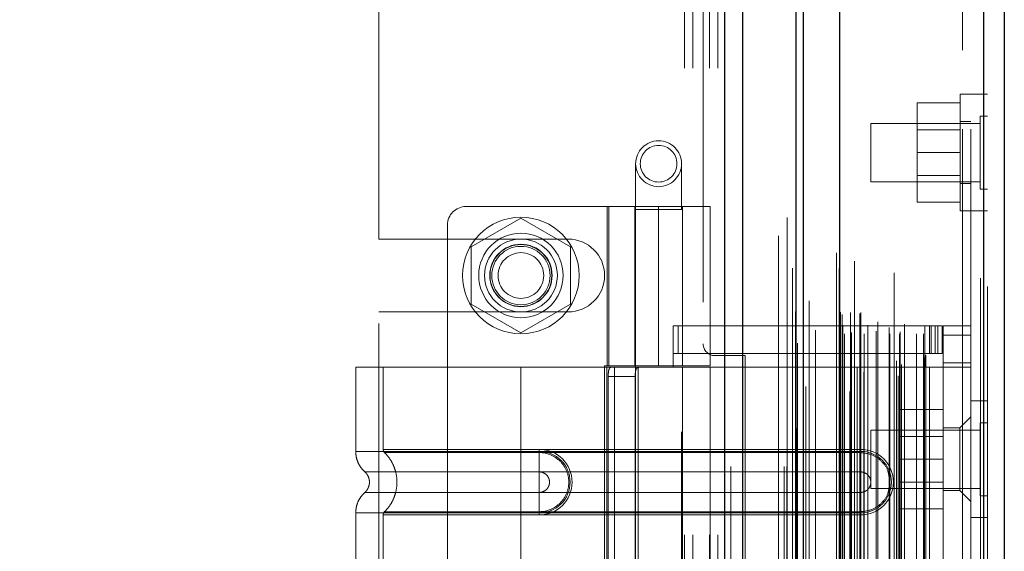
# Model space of a CAD drawing. Header units: inches. Extents: x 0.2 to 10.8, y 0.2 to 8.2.
# Tile 52 of 171: x 1.888 to 2.099, y 3.923 to 4.037. Entities that reach past the tile are written whole.
import ezdxf

# ---------------------------------------------------------------- set-up
doc = ezdxf.new("R2010")
doc.units = ezdxf.units.IN
doc.header["$MEASUREMENT"] = 0
doc.linetypes.add('HIDDEN', pattern=[0.075, 0.05, -0.025])
doc.layers.add('DIMENSIONS', color=140, linetype='Continuous')
doc.layers.add('SLD-0', color=179, linetype='Continuous')
doc.styles.add('SLDTEXTSTYLE0', font='TXT', dxfattribs={"width": 0.7})
doc.dimstyles.new('SLDDIMSTYLE0', dxfattribs={"dimtxt": 0.084961, "dimasz": 0.13, "dimexe": 0, "dimexo": 0.0625, "dimgap": 0.02124, "dimtad": 0, "dimtih": 1, "dimtoh": 1, "dimlfac": 20, "dimrnd": 1e-09, "dimzin": 12, "dimdsep": 46, "dimtxsty": 'SLDTEXTSTYLE0', "dimsah": 1, "dimcen": 0.09, "dimadec": 0, "dimazin": 3, "dimtfac": 1, "dimtofl": 0, "dimtmove": 0, "dimatfit": 3, "dimfxl": 0, "dimfrac": 2, "dimtolj": 1, "dimtzin": 12, "dimarcsym": 0})

# ---------------------------------------------------------------- blocks, each defined once
blk = doc.blocks.new('_D_10')
at = {"layer": 'DIMENSIONS'}
for p, q in [((0.33462, 4.00859), (0.30609, 4.00859)), ((0.30609, 4.00859), (0.30609, 3.87356)), ((0.65777, 4.00859), (0.6863, 4.00859)), ((0.6863, 4.00859), (0.6863, 3.87356)), ((0.81096, 4.00859), (1.16343, 4.00859)), ((1.16343, 4.00859), (1.16343, 3.82667)), ((0.30609, 3.87356), (0.33462, 3.87356)), ((0.6863, 3.87356), (0.65777, 3.87356)), ((1.91533, 3.82667), (1.03843, 3.82667)), ((1.16343, 3.49107), (1.16343, 3.82667)), ((1.9481, 3.49107), (1.03843, 3.49107))]:
    blk.add_line(p, q, dxfattribs=at)
for points in [[(1.16343, 3.82667), (1.14343, 3.69667), (1.18343, 3.69667)], [(1.16343, 3.49107), (1.18343, 3.62107), (1.14343, 3.62107)]]:
    blk.add_solid(points, dxfattribs=at)
at = {"layer": 'DIMENSIONS', "char_height": 0.083333, "attachment_point": 1, "style": 'SLDTEXTSTYLE0'}
for s, insert in [('6.71', (0.36996, 4.13504)), ('170.5', (0.33462, 3.98099))]:
    blk.add_mtext(s, dxfattribs=dict(at, insert=insert))
blk = doc.blocks.new('_D_11')
at = {"layer": 'DIMENSIONS'}
for p, q in [((1.91533, 4.61747), (0.7377, 4.61747)), ((0.8627, 4.61747), (0.8627, 4.41167)), ((0.70113, 4.25762), (0.6726, 4.25762)), ((0.6726, 4.25762), (0.6726, 4.12259)), ((1.02428, 4.25762), (1.05281, 4.25762)), ((1.05281, 4.25762), (1.05281, 4.12259)), ((0.6726, 4.12259), (0.70113, 4.12259)), ((1.05281, 4.12259), (1.02428, 4.12259)), ((0.8627, 3.82667), (0.8627, 4.10357)), ((1.91533, 3.82667), (0.7377, 3.82667))]:
    blk.add_line(p, q, dxfattribs=at)
for points in [[(0.8627, 4.61747), (0.8427, 4.48747), (0.8827, 4.48747)], [(0.8627, 3.82667), (0.8827, 3.95667), (0.8427, 3.95667)]]:
    blk.add_solid(points, dxfattribs=at)
at = {"layer": 'DIMENSIONS', "char_height": 0.083333, "attachment_point": 1, "style": 'SLDTEXTSTYLE0'}
for s, insert in [('15.82', (0.70113, 4.38406)), ('401.7', (0.70113, 4.23001))]:
    blk.add_mtext(s, dxfattribs=dict(at, insert=insert))

msp = doc.modelspace()

# ---------------------------------------------------------------- linework, layer by layer
at = {"layer": 'SLD-0', "linetype": 'Continuous', "lineweight": 25}
for p, q in [((2.0395805, 3.0413208), (2.0395805, 5.4088184)), ((2.0433989, 3.0413208), (2.0433989, 5.4081103)), ((2.0548445, 3.0413208), (2.0548445, 5.4027261)), ((2.0564261, 3.0413208), (2.0564261, 5.4025708)), ((2.064108, 5.3871566), (2.064108, 3.0569917)), ((2.0950205, 5.3817059), (2.0950205, 3.0624424)), ((2.0994828, 5.3799388), (2.0994828, 3.0642095))]:
    msp.add_line(p, q, dxfattribs=at)
at = {"layer": 'SLD-0', "linetype": 'HIDDEN', "lineweight": 18}
for p, q in [((2.0395805, 5.4088184), (2.0395805, 3.0413208)), ((2.0395805, 5.4088184), (2.0395805, 3.0413208)), ((2.0395805, 3.0413208), (2.0395805, 5.4088184)), ((2.0408533, 3.0413208), (2.0408533, 5.4081103)), ((2.0408533, 3.0413208), (2.0408533, 5.4081103)), ((2.0433989, 3.0413208), (2.0433989, 5.4081103)), ((2.0522989, 3.0413208), (2.0522989, 5.4027261)), ((2.0522989, 3.0413208), (2.0522989, 5.4027261)), ((2.0528261, 3.0413208), (2.0528261, 5.4025708)), ((2.0548445, 3.0413208), (2.0548445, 5.4027261)), ((2.054997, 3.0495095), (2.054997, 5.3946388)), ((2.0666433, 3.0549913), (2.0666433, 5.389157)), ((2.0666433, 3.0549913), (2.0666433, 5.389157)), ((2.0634828, 5.3871566), (2.0634828, 3.0569917)), ((2.0663881, 3.0573938), (2.0663881, 5.3867545)), ((2.0666939, 3.0574477), (2.0666939, 5.3867006)), ((2.0679259, 3.0580325), (2.0679259, 5.3861158)), ((2.0569502, 3.0584837), (2.0569502, 5.3856666)), ((2.0673305, 5.3853683), (2.0673305, 3.0587849)), ((2.0540326, 5.3838352), (2.0540326, 3.0603078)), ((2.0640466, 5.3837401), (2.0640466, 3.0604082)), ((2.0640627, 3.0602823), (2.0640627, 5.383866)), ((2.0643336, 3.0608605), (2.0643336, 5.3832878)), ((2.0643336, 3.0608605), (2.0643336, 5.3832878)), ((2.0693646, 3.0615775), (2.0693646, 5.3825742)), ((2.0758717, 5.3828237), (2.0758717, 3.0613276)), ((2.0767306, 3.0607707), (2.0767306, 5.3833776)), ((2.0679445, 3.0625608), (2.0679445, 5.3815875)), ((2.0763801, 3.0639521), (2.0763801, 5.3801961)), ((2.0774389, 3.0631951), (2.0774389, 5.3809352)), ((2.0943954, 5.3817059), (2.0943954, 3.0624424)), ((2.0943954, 3.0624424), (2.0943954, 5.3817059)), ((2.0950205, 3.0624424), (2.0950205, 5.3817059)), ((2.0958828, 5.3799388), (2.0958828, 3.0642095)), ((2.0590121, 3.0652472), (2.0590121, 5.3788999)), ((2.0823902, 3.0647336), (2.0823902, 5.3794147)), ((2.0826499, 3.065172), (2.0826499, 5.3789763)), ((2.0547352, 5.3745759), (2.0547352, 3.0695738)), ((2.0647361, 3.0703024), (2.0647361, 5.3738459)), ((2.0647361, 3.0703024), (2.0647361, 5.3738459)), ((2.065242, 3.0698024), (2.065242, 5.3743459)), ((2.065242, 3.0698024), (2.065242, 5.3743459)), ((2.0664861, 5.3743459), (2.0664861, 3.0698024)), ((2.0664861, 3.0698024), (2.0664861, 5.3743459)), ((2.0667361, 3.0700524), (2.0667361, 5.3740959)), ((2.0684861, 5.3740959), (2.0684861, 3.0700524)), ((2.0687361, 3.0698024), (2.0687361, 5.3743459)), ((2.0687361, 5.3743459), (2.0687361, 3.0698024)), ((2.06944, 3.0698024), (2.06944, 5.3743459)), ((2.0720192, 3.0703523), (2.0720192, 5.3738049)), ((2.0749424, 3.0698024), (2.0749424, 5.3743459)), ((2.0770094, 3.0698024), (2.0770094, 5.3743459)), ((2.0771367, 3.0701996), (2.0771367, 5.3739492)), ((2.0806303, 3.0698024), (2.0806303, 5.3743459)), ((2.0821499, 3.0698024), (2.0821499, 5.3743459)), ((2.0821499, 3.0698024), (2.0821499, 5.3743459)), ((2.0648828, 3.0715991), (2.0648828, 5.3725491)), ((2.0702146, 5.3715982), (2.0702146, 3.0725334)), ((2.0723476, 3.0723795), (2.0723476, 5.3717688)), ((2.0723476, 3.0723795), (2.0723476, 5.3717688)), ((2.0780454, 3.0718219), (2.0780454, 5.3723264)), ((2.0643656, 3.0744141), (2.0643656, 5.3697342)), ((2.0643656, 3.0744141), (2.0643656, 5.3697342)), ((2.0646939, 3.0739503), (2.0646939, 5.370198)), ((2.0646939, 3.0739503), (2.0646939, 5.370198)), ((2.0747812, 5.3711087), (2.0747812, 3.0730404)), ((2.0551702, 5.3677474), (2.0551702, 3.0764209)), ((2.0551702, 5.3677264), (2.0551702, 3.0764011)), ((2.0576504, 3.0768684), (2.0576504, 5.3672799)), ((2.0510261, 3.0907708), (2.0510261, 5.3533208)), ((2.0510261, 3.0907708), (2.0510261, 5.3533208)), ((2.0510261, 3.0907708), (2.0510261, 5.3533208)), ((2.0510261, 3.0907708), (2.0510261, 5.3533208)), ((2.0904828, 3.1135991), (2.0904828, 5.3305491)), ((2.0904828, 3.1135991), (2.0904828, 5.3305491)), ((2.0904828, 5.3305491), (2.0904828, 3.1135991)), ((2.0904828, 5.3305491), (2.0904828, 3.1135991)), ((2.0922828, 3.1135991), (2.0922828, 5.3305491)), ((2.0308761, 3.8266708), (2.0308761, 4.6174708)), ((2.0308761, 3.8266708), (2.0308761, 4.6174708)), ((2.0326761, 3.8266708), (2.0326761, 4.6174708)), ((2.0362761, 3.8266708), (2.0362761, 4.6174708)), ((2.0380761, 3.8266708), (2.0380761, 4.6174708)), ((2.0380761, 3.8266708), (2.0380761, 4.6174708)), ((2.0349261, 4.4765458), (2.0349261, 3.9675958)), ((1.9653261, 3.9900833), (1.9653261, 4.4540583)), ((2.0900328, 4.0211158), (2.0900328, 3.9961158)), ((2.0922828, 4.0211158), (2.0900328, 4.0211158)), ((2.0958828, 4.0211147), (2.0922828, 4.0211147)), ((2.0900328, 4.0192658), (2.0807828, 4.0192658)), ((2.0807828, 4.0192658), (2.0807828, 4.0086158)), ((2.0943203, 4.0164283), (2.0943203, 4.0008033)), ((2.0958828, 4.0164283), (2.0943203, 4.0164283)), ((2.0708828, 4.0148658), (2.0708828, 4.0023658)), ((2.0943203, 4.0148658), (2.0708828, 4.0148658)), ((2.0922828, 4.0152408), (2.0900328, 4.0152408)), ((2.0900328, 4.0135133), (2.0807828, 4.0135133)), ((2.0900328, 4.0086158), (2.0807828, 4.0086158)), ((2.0807828, 4.0086158), (2.0807828, 3.9979658)), ((2.0204324, 4.0062259), (2.0204324, 3.9963834)), ((2.0302749, 3.9963834), (2.0302749, 4.0062259)), ((2.0807828, 4.0037183), (2.0900328, 4.0037183)), ((2.0708828, 4.0023658), (2.0943203, 4.0023658)), ((2.0900328, 4.0019908), (2.0922828, 4.0019908)), ((2.0943203, 4.0008033), (2.0958828, 4.0008033)), ((2.0253537, 3.9970448), (1.9840151, 3.9970448)), ((2.0143301, 3.9970448), (2.0143301, 3.9628912)), ((2.0147057, 3.9628912), (2.0147057, 3.9970448)), ((2.0202356, 3.9970448), (2.0202356, 3.9628912)), ((2.02041, 3.9970448), (2.02041, 3.9628912)), ((2.0253537, 3.9970448), (2.0253537, 3.9628912)), ((2.0253537, 3.9970448), (2.0363773, 3.9970448)), ((2.0253537, 3.9628912), (2.0253537, 3.9970448)), ((2.0304718, 3.9628912), (2.0304718, 3.9970448)), ((2.0363773, 3.9628912), (2.0363773, 3.9970448)), ((2.0900328, 3.9979658), (2.0807828, 3.9979658)), ((2.0204324, 3.9963834), (2.0302749, 3.9963834)), ((2.0204324, 3.9963834), (2.0204324, 3.8487456)), ((2.0302749, 3.8487456), (2.0302749, 3.9963834)), ((2.0900328, 3.9961158), (2.0922828, 3.9961158)), ((2.0922828, 3.9961147), (2.0958828, 3.9961147)), ((1.9800781, 3.9931078), (1.9800781, 3.853344)), ((1.9958261, 3.9945683), (1.9851761, 3.9884195)), ((2.0064761, 3.9884195), (1.9958261, 3.9945683)), ((1.9653261, 3.9900833), (2.0059511, 3.9900833)), ((1.9851761, 3.9884195), (1.9851761, 3.976122)), ((2.0064761, 3.976122), (2.0064761, 3.9884195)), ((1.9851761, 3.976122), (1.9958261, 3.9699732)), ((1.9958261, 3.9699732), (2.0064761, 3.976122)), ((1.9653261, 3.8719833), (1.9653261, 3.9744583)), ((1.9653261, 3.9744583), (2.0059511, 3.9744583)), ((2.0285033, 3.9714542), (2.0824403, 3.9714542)), ((2.0285033, 3.962596), (2.0285033, 3.9714542)), ((2.0295791, 3.9655487), (2.0295791, 3.9714542)), ((2.0824403, 3.962596), (2.0824403, 3.9714542)), ((2.0824403, 3.9714542), (2.0834245, 3.9714542)), ((2.0834245, 3.9714542), (2.0834245, 3.9655487)), ((2.0834245, 3.9714542), (2.0851962, 3.9714542)), ((2.0837913, 3.9655487), (2.0837913, 3.9714542)), ((2.084684, 3.9655487), (2.084684, 3.9714542)), ((2.0851962, 3.9655487), (2.0851962, 3.9714542)), ((2.0851962, 3.9714542), (2.0861805, 3.9714542)), ((2.0851962, 3.9655487), (2.0851962, 3.9714542)), ((2.0861805, 3.9655487), (2.0861805, 3.9714542)), ((2.0922828, 3.9714542), (2.0863773, 3.9714542)), ((2.0863773, 3.9694857), (2.0863773, 3.9714542)), ((2.0922828, 3.9694857), (2.0863773, 3.9694857)), ((2.0863773, 3.9694857), (2.0863773, 3.9635802)), ((2.0922828, 3.9694857), (2.0863773, 3.9694857)), ((2.0285033, 3.9655487), (2.0824403, 3.9655487)), ((2.0834245, 3.9655487), (2.0824403, 3.9655487)), ((2.0851962, 3.9655487), (2.0834245, 3.9655487)), ((2.0861805, 3.9655487), (2.0851962, 3.9655487)), ((2.0439261, 3.9650958), (2.0374261, 3.9650958)), ((2.0439261, 3.8813458), (2.0439261, 3.9650958)), ((2.0863773, 3.962596), (2.0863773, 3.9635802)), ((2.0863773, 3.9635802), (2.0922828, 3.9635802)), ((1.9958261, 3.962596), (1.9603931, 3.962596)), ((1.9603931, 3.962596), (1.9603931, 3.9445919)), ((1.9662986, 3.962596), (1.9662986, 3.9450183)), ((1.9958261, 3.962596), (1.9958261, 3.9445919)), ((2.0142181, 3.962596), (1.9958261, 3.962596)), ((1.9958261, 3.962596), (1.9958261, 3.9445919)), ((1.9958261, 3.962596), (1.9958261, 3.9450183)), ((1.9958261, 3.962596), (1.9958261, 3.9450183)), ((2.0137214, 3.9628912), (2.0253537, 3.9628912)), ((2.0137214, 3.9628912), (2.0137214, 3.8835605)), ((2.0142181, 3.962596), (2.0142181, 3.8838558)), ((2.0159053, 3.962596), (2.0142181, 3.962596)), ((2.0142181, 3.962596), (2.0142181, 3.8838558)), ((2.0159053, 3.962596), (2.0159053, 3.8838558)), ((2.0363773, 3.962596), (2.0159053, 3.962596)), ((2.020967, 3.962596), (2.020967, 3.8838558)), ((2.0363773, 3.9628912), (2.0253537, 3.9628912)), ((2.0304718, 3.8838558), (2.0304718, 3.962596)), ((2.0363773, 3.8838558), (2.0363773, 3.962596)), ((2.0363773, 3.962596), (2.0824403, 3.962596)), ((2.0363773, 3.962596), (2.0824403, 3.962596)), ((2.0834245, 3.962596), (2.0824403, 3.962596)), ((2.0834245, 3.962596), (2.0834245, 3.8838558)), ((2.0922828, 3.962596), (2.0834245, 3.962596)), ((2.0834245, 3.962596), (2.0834245, 3.8838558)), ((2.0863773, 3.962596), (2.0863773, 3.8838558)), ((2.0145448, 3.9606275), (2.0145448, 3.8858243)), ((2.0145448, 3.9606275), (2.0203353, 3.9606275)), ((2.0203353, 3.9606275), (2.0203353, 3.8858243)), ((2.0958828, 3.9553991), (2.0922828, 3.9553991)), ((2.0863773, 3.9535408), (2.0771273, 3.9535408)), ((2.0771273, 3.9535408), (2.0771273, 3.9428908)), ((2.0922828, 3.951966), (2.0899206, 3.9496038)), ((2.0943203, 3.9507089), (2.0943203, 3.9428964)), ((2.0958828, 3.9507089), (2.0943203, 3.9507089)), ((2.0708828, 3.9491464), (2.0708828, 3.9428964)), ((2.0943203, 3.9491464), (2.0708828, 3.9491464)), ((2.0899206, 3.9496038), (2.0863773, 3.9496038)), ((2.0899206, 3.9429109), (2.0899206, 3.9496038)), ((2.0863773, 3.9477883), (2.0771273, 3.9477883)), ((1.9958261, 3.9450183), (1.9997631, 3.9450183)), ((2.0686608, 3.9450183), (1.9958261, 3.9450183)), ((1.9958261, 3.9445919), (1.9997631, 3.9445919)), ((2.0686608, 3.9445919), (1.9958261, 3.9445919)), ((1.9958261, 3.944316), (1.9997631, 3.944316)), ((2.0686608, 3.944316), (1.9958261, 3.944316)), ((1.9997631, 3.9450183), (1.9997631, 3.944316)), ((1.9997631, 3.9445919), (1.9997631, 3.940187)), ((2.0686608, 3.9450183), (2.0686608, 3.944316)), ((2.0686608, 3.9445919), (2.0686608, 3.940187)), ((2.0708828, 3.9428964), (2.0708828, 3.9366464)), ((2.0863773, 3.9428908), (2.0771273, 3.9428908)), ((2.0771273, 3.9428908), (2.0771273, 3.9322408)), ((2.0899206, 3.936218), (2.0899206, 3.9429109)), ((2.0943203, 3.9428964), (2.0943203, 3.9350839)), ((1.9958261, 3.940187), (1.9997631, 3.940187)), ((2.0686608, 3.940187), (1.9958261, 3.940187)), ((2.0771273, 3.9379933), (2.0863773, 3.9379933)), ((1.9997631, 3.9357923), (1.9958261, 3.9357923)), ((1.9958261, 3.9357923), (2.0686608, 3.9357923)), ((1.9997631, 3.9313874), (1.9997631, 3.9357923)), ((2.0686608, 3.9313874), (2.0686608, 3.9357923)), ((2.0708828, 3.9366464), (2.0943203, 3.9366464)), ((2.0863773, 3.936218), (2.0899206, 3.936218)), ((2.0899206, 3.936218), (2.0922828, 3.9338558)), ((2.0943203, 3.9350839), (2.0958828, 3.9350839)), ((1.9603931, 3.9313874), (1.9603931, 3.9150644)), ((1.9997631, 3.9316633), (1.9958261, 3.9316633)), ((1.9958261, 3.9316633), (2.0686608, 3.9316633)), ((1.9958261, 3.9313874), (1.9958261, 3.9150644)), ((1.9958261, 3.9313874), (1.9958261, 3.9150644)), ((1.9997631, 3.9313874), (1.9958261, 3.9313874)), ((1.9958261, 3.9313874), (2.0686608, 3.9313874)), ((1.9997631, 3.930961), (1.9997631, 3.9316633)), ((2.0686608, 3.930961), (2.0686608, 3.9316633)), ((2.0863773, 3.9322408), (2.0771273, 3.9322408)), ((1.9662986, 3.930961), (1.9662986, 3.9154908)), ((1.9958261, 3.930961), (1.9958261, 3.9154908)), ((1.9958261, 3.930961), (1.9958261, 3.9154908)), ((1.9997631, 3.930961), (1.9958261, 3.930961)), ((1.9958261, 3.930961), (2.0686608, 3.930961)), ((2.0922828, 3.9303991), (2.0958828, 3.9303991))]:
    msp.add_line(p, q, dxfattribs=at)
at = {"layer": 'SLD-0', "linetype": 'HIDDEN', "lineweight": 18, "flags": 128}
for points in [[(2.0528927, 5.3946731), (2.0528925, 4.2313371), (2.0528927, 3.049465)], [(2.0528927, 5.3946728), (2.0528925, 4.209895), (2.0528927, 3.0494733)], [(2.0540326, 5.3838485), (2.0540325, 4.2694836), (2.0540326, 3.060301)], [(2.0547352, 5.3745749), (2.0547348, 4.1977055), (2.0547352, 3.0695744)], [(2.0590048, 3.0705912), (2.0590049, 4.2127867), (2.0590048, 5.3735511)]]:
    msp.add_lwpolyline(points, dxfattribs=at)
at = {"layer": 'SLD-0', "linetype": 'HIDDEN', "lineweight": 18}
for centre, radius in [((2.0253537, 4.0062259), 0.0049213), ((2.0253537, 4.0062259), 0.003937), ((1.9958261, 3.9822708), 0.0125), ((1.9958261, 3.982281), 0.0090551), ((1.9958261, 3.9822708), 0.0078125), ((1.9958261, 3.982281), 0.0066929), ((1.9958261, 3.9822708), 0.006625), ((1.9958261, 3.9822708), 0.00625), ((1.9958261, 3.9822708), 0.0048975)]:
    msp.add_circle(centre, radius, dxfattribs=at)
for centre, radius, start, end in [((1.9840151, 3.9931078), 0.003937, 90, 180), ((2.0059511, 3.9822708), 0.0078125, 270, 90), ((2.0374261, 3.9675958), 0.0025, 180, 270), ((1.9997631, 3.9379897), 0.0070287, 270, 90), ((1.9997631, 3.9379897), 0.0066023, 270, 90), ((2.0686608, 3.9379897), 0.0070287, 270, 90), ((2.0686608, 3.9379897), 0.0066023, 270, 90)]:
    msp.add_arc(centre, radius, start, end, dxfattribs=at)
for points, knots in [([(2.0145448, 3.9606275), (2.0145448, 3.9608883), (2.0145546, 3.9611442), (2.0145963, 3.961622), (2.0146284, 3.9618408), (2.0147188, 3.9622039), (2.0147782, 3.9623501), (2.0149227, 3.962545), (2.0150092, 3.962596), (2.0151052, 3.962596)], [0, 0, 0, 0, 0.25, 0.25, 0.5, 0.5, 0.75, 0.75, 1, 1, 1, 1]), ([(2.021108, 3.962596), (2.0209606, 3.962596), (2.0208327, 3.9625505), (2.0206237, 3.9623617), (2.0205438, 3.9622181), (2.0204281, 3.9618554), (2.020391, 3.9616338), (2.0203451, 3.9611535), (2.0203353, 3.9608916), (2.0203353, 3.9606275)], [0, 0, 0, 0, 0.25, 0.25, 0.5, 0.5, 0.75, 0.75, 1, 1, 1, 1]), ([(1.960393, 3.9445919), (1.9604182, 3.9441796), (1.9604692, 3.9433457), (1.9608784, 3.9421487), (1.9615041, 3.9410497), (1.9620948, 3.9404595), (1.9623868, 3.9401678)], [0, 0, 0, 0, 0.24733805, 0.50013361, 0.7528697, 1, 1, 1, 1]), ([(1.9958261, 3.9445919), (1.993507, 3.9445919), (1.991188, 3.9445919), (1.9866389, 3.9445919), (1.984409, 3.9445919), (1.9801239, 3.9445919), (1.9780688, 3.9445919), (1.9742123, 3.9445919), (1.972411, 3.9445919), (1.9691313, 3.9445919), (1.967653, 3.9445919), (1.9650762, 3.9445919), (1.9639777, 3.9445919), (1.9622028, 3.9445919), (1.9615263, 3.9445919), (1.9606215, 3.9445919), (1.9603931, 3.9445919), (1.9603931, 3.9445919), (1.9606215, 3.9445919), (1.9615263, 3.9445919), (1.9622028, 3.9445919), (1.9639777, 3.9445919), (1.9650762, 3.9445919), (1.967653, 3.9445919), (1.9691313, 3.9445919), (1.972411, 3.9445919), (1.9742123, 3.9445919), (1.9780688, 3.9445919), (1.9801239, 3.9445919), (1.984409, 3.9445919), (1.9866389, 3.9445919), (1.991188, 3.9445919), (1.993507, 3.9445919), (1.9958261, 3.9445919)], [0, 0, 0, 0, 0.0625, 0.0625, 0.125, 0.125, 0.1875, 0.1875, 0.25, 0.25, 0.3125, 0.3125, 0.375, 0.375, 0.4375, 0.4375, 0.5, 0.5, 0.5625, 0.5625, 0.625, 0.625, 0.6875, 0.6875, 0.75, 0.75, 0.8125, 0.8125, 0.875, 0.875, 0.9375, 0.9375, 1, 1, 1, 1]), ([(1.9958261, 3.9450183), (1.9913152, 3.9450183), (1.9835928, 3.9450183), (1.9740393, 3.9450183), (1.9678357, 3.9450183), (1.9655299, 3.9450183), (1.9678357, 3.9450183), (1.9740393, 3.9450183), (1.9835928, 3.9450183), (1.9913152, 3.9450183), (1.9958261, 3.9450183)], [4.71239975, 4.71239975, 4.71239975, 4.71239975, 5.17054869, 5.49779793, 5.89049701, 6.2831961, 6.67589519, 7.06859428, 7.39584352, 7.85399245, 7.85399245, 7.85399245, 7.85399245]), ([(1.9662986, 3.9450229), (1.9663018, 3.9449575), (1.9663083, 3.9448255), (1.9663706, 3.9446356), (1.9664624, 3.9444581), (1.9665521, 3.9443609), (1.9665965, 3.9443128)], [0, 0, 0, 0, 0.24752411, 0.50000002, 0.75247592, 1, 1, 1, 1]), ([(1.9665327, 3.944375), (1.9669378, 3.9439383), (1.9677477, 3.9430652), (1.9685889, 3.9414758), (1.9691257, 3.939771), (1.9693102, 3.9379897), (1.9691257, 3.9362083), (1.9685889, 3.9345036), (1.9677477, 3.9329141), (1.9669378, 3.932041), (1.9665327, 3.9316043)], [0, 0, 0, 0, 0.12508578, 0.25012635, 0.37515545, 0.5, 0.62484455, 0.74987365, 0.87491422, 1, 1, 1, 1]), ([(1.9958261, 3.944316), (1.9919988, 3.9443161), (1.9881751, 3.9443161), (1.981104, 3.9443161), (1.9778606, 3.9443161), (1.9724515, 3.9443161), (1.9702829, 3.9443162), (1.9673554, 3.9443162), (1.9665935, 3.9443162), (1.9665943, 3.9443162), (1.9673544, 3.9443163), (1.9702835, 3.9443163), (1.9724506, 3.9443163), (1.9778607, 3.9443163), (1.9811037, 3.9443164), (1.988175, 3.9443164), (1.9919983, 3.9443164), (1.9958261, 3.9443164)], [0, 0, 0, 0, 0.125, 0.125, 0.25, 0.25, 0.375, 0.375, 0.5, 0.5, 0.625, 0.625, 0.75, 0.75, 0.875, 0.875, 1, 1, 1, 1]), ([(1.9958261, 3.9445919), (1.9958261, 3.9437633), (1.9958261, 3.9429351), (1.9958261, 3.9414225), (1.9958261, 3.9407389), (1.9958261, 3.940187)], [0, 0, 0, 0, 0.5, 0.5, 1, 1, 1, 1]), ([(1.9958261, 3.9445919), (1.9958261, 3.9437882), (1.9958261, 3.9421031), (1.9958261, 3.94072), (1.9958261, 3.9401865)], [0.052118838, 0.052118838, 0.052118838, 0.052118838, 0.500001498, 0.948006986, 0.948006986, 0.948006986, 0.948006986]), ([(1.9958261, 3.9316633), (1.9958261, 3.9333022), (1.9958261, 3.9379897), (1.9958261, 3.9426771), (1.9958261, 3.944316)], [0.027131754, 0.027131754, 0.027131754, 0.027131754, 0.5, 0.972868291, 0.972868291, 0.972868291, 0.972868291]), ([(1.9997631, 3.944316), (2.001426, 3.9443327), (2.0038846, 3.943283), (2.00576, 3.9404734), (2.0062543, 3.9379897), (2.00576, 3.9355059), (2.0038846, 3.9326964), (2.001426, 3.9316466), (1.9997631, 3.9316633)], [6.28318531, 6.28318531, 6.28318531, 6.28318531, 7.06858347, 7.46128255, 7.85398163, 8.24668072, 8.6393798, 9.42477796, 9.42477796, 9.42477796, 9.42477796]), ([(2.0747812, 3.9390252), (2.0747171, 3.9394963), (2.0745411, 3.9407908), (2.0732233, 3.9425626), (2.0711516, 3.9440321), (2.0694911, 3.9442214), (2.0686608, 3.944316)], [0, 0, 0, 0, 0.16020075, 0.44013383, 0.72006692, 1, 1, 1, 1]), ([(1.9623435, 3.9402062), (1.9624915, 3.9400587), (1.9627879, 3.9397633), (1.963099, 3.9392125), (1.9632993, 3.9386163), (1.9633691, 3.9379897), (1.9632993, 3.937363), (1.963099, 3.9367669), (1.9627879, 3.936216), (1.9624915, 3.9359206), (1.9623435, 3.9357731)], [0, 0, 0, 0, 0.12483242, 0.24993914, 0.37510573, 0.5, 0.62489427, 0.75006086, 0.87516758, 1, 1, 1, 1]), ([(1.9958261, 3.9401865), (1.9908639, 3.9401865), (1.9822164, 3.9401865), (1.9713428, 3.9401865), (1.9641502, 3.9401865), (1.9614733, 3.9401865), (1.9641502, 3.9401865), (1.9713428, 3.9401865), (1.9822164, 3.9401865), (1.9908639, 3.9401865), (1.9958261, 3.9401865)], [4.71241411, 4.71241411, 4.71241411, 4.71241411, 5.15721613, 5.48839216, 5.88580339, 6.28321463, 6.68062587, 7.0780371, 7.40921314, 7.85401516, 7.85401516, 7.85401516, 7.85401516]), ([(1.9997631, 3.940187), (2.0000508, 3.940187), (2.0003383, 3.9401298), (2.0008698, 3.9399097), (2.0011135, 3.9397468), (2.0015203, 3.93934), (2.0016831, 3.9390963), (2.0019033, 3.9385648), (2.0019605, 3.9382773), (2.0019605, 3.937702), (2.0019033, 3.9374145), (2.0016831, 3.936883), (2.0015203, 3.9366393), (2.0011135, 3.9362325), (2.0008698, 3.9360697), (2.0003383, 3.9358495), (2.0000508, 3.9357923), (1.9997631, 3.9357923)], [0, 0, 0, 0, 0.125, 0.125, 0.25, 0.25, 0.375, 0.375, 0.5, 0.5, 0.625, 0.625, 0.75, 0.75, 0.875, 0.875, 1, 1, 1, 1]), ([(2.0686608, 3.9357923), (2.0689484, 3.9357923), (2.0692359, 3.9358495), (2.0697674, 3.9360697), (2.0700111, 3.9362325), (2.0704179, 3.9366393), (2.0705808, 3.936883), (2.0708009, 3.9374145), (2.0708581, 3.937702), (2.0708581, 3.9382773), (2.0708009, 3.9385648), (2.0705808, 3.9390963), (2.0704179, 3.93934), (2.0700111, 3.9397468), (2.0697674, 3.9399097), (2.0692359, 3.9401298), (2.0689484, 3.940187), (2.0686608, 3.940187)], [0, 0, 0, 0, 0.125, 0.125, 0.25, 0.25, 0.375, 0.375, 0.5, 0.5, 0.625, 0.625, 0.75, 0.75, 0.875, 0.875, 1, 1, 1, 1]), ([(1.9623868, 3.9358116), (1.9620948, 3.9355198), (1.9615041, 3.9349297), (1.9608784, 3.9338306), (1.9604692, 3.9326336), (1.9604182, 3.9317998), (1.960393, 3.9313874)], [0, 0, 0, 0, 0.24713031, 0.49986639, 0.75266195, 1, 1, 1, 1]), ([(1.9958261, 3.9357929), (1.9908639, 3.9357929), (1.9822164, 3.9357929), (1.9713428, 3.9357929), (1.9641502, 3.9357929), (1.9614733, 3.9357929), (1.9641502, 3.9357929), (1.9713428, 3.9357929), (1.9822164, 3.9357929), (1.9908639, 3.9357929), (1.9958261, 3.9357929)], [4.71236405, 4.71236405, 4.71236405, 4.71236405, 5.15716608, 5.48834211, 5.88575335, 6.2831646, 6.68057584, 7.07798708, 7.40916311, 7.85396503, 7.85396503, 7.85396503, 7.85396503]), ([(1.9958261, 3.9313874), (1.9958261, 3.9321911), (1.9958261, 3.9338763), (1.9958261, 3.9352593), (1.9958261, 3.9357929)], [0.052118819, 0.052118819, 0.052118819, 0.052118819, 0.500001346, 0.948007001, 0.948007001, 0.948007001, 0.948007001]), ([(1.9958261, 3.9313874), (1.9958261, 3.932216), (1.9958261, 3.9330442), (1.9958261, 3.9345568), (1.9958261, 3.9352404), (1.9958261, 3.9357923)], [0, 0, 0, 0, 0.5, 0.5, 1, 1, 1, 1]), ([(2.0686608, 3.9316633), (2.0694911, 3.931758), (2.0711516, 3.9319473), (2.0732233, 3.9334168), (2.0745411, 3.9351885), (2.0747171, 3.936483), (2.0747812, 3.9369542)], [0, 0, 0, 0, 0.27993308, 0.55986617, 0.83979925, 1, 1, 1, 1]), ([(1.9958261, 3.9313874), (1.993507, 3.9313874), (1.991188, 3.9313874), (1.9866389, 3.9313874), (1.984409, 3.9313874), (1.9801239, 3.9313874), (1.9780688, 3.9313874), (1.9742123, 3.9313874), (1.972411, 3.9313874), (1.9691313, 3.9313874), (1.967653, 3.9313874), (1.9650762, 3.9313874), (1.9639777, 3.9313874), (1.9622028, 3.9313874), (1.9615263, 3.9313874), (1.9606215, 3.9313874), (1.9603931, 3.9313874), (1.9603931, 3.9313874), (1.9606215, 3.9313874), (1.9615263, 3.9313874), (1.9622028, 3.9313874), (1.9639777, 3.9313874), (1.9650762, 3.9313874), (1.967653, 3.9313874), (1.9691313, 3.9313874), (1.972411, 3.9313874), (1.9742123, 3.9313874), (1.9780688, 3.9313874), (1.9801239, 3.9313874), (1.984409, 3.9313874), (1.9866389, 3.9313874), (1.991188, 3.9313874), (1.993507, 3.9313874), (1.9958261, 3.9313874)], [0, 0, 0, 0, 0.0625, 0.0625, 0.125, 0.125, 0.1875, 0.1875, 0.25, 0.25, 0.3125, 0.3125, 0.375, 0.375, 0.4375, 0.4375, 0.5, 0.5, 0.5625, 0.5625, 0.625, 0.625, 0.6875, 0.6875, 0.75, 0.75, 0.8125, 0.8125, 0.875, 0.875, 0.9375, 0.9375, 1, 1, 1, 1]), ([(1.9665965, 3.9316665), (1.9665521, 3.9316184), (1.9664624, 3.9315213), (1.9663706, 3.9313437), (1.9663083, 3.9311538), (1.9663018, 3.9310218), (1.9662986, 3.9309564)], [0, 0, 0, 0, 0.247524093, 0.499999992, 0.752475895, 1, 1, 1, 1]), ([(1.9958261, 3.9316629), (1.9919983, 3.9316629), (1.988175, 3.9316629), (1.9811037, 3.931663), (1.9778607, 3.931663), (1.9724506, 3.931663), (1.9702835, 3.931663), (1.9673544, 3.9316631), (1.9665943, 3.9316631), (1.9665935, 3.9316631), (1.9673554, 3.9316631), (1.9702829, 3.9316632), (1.9724515, 3.9316632), (1.9778606, 3.9316632), (1.981104, 3.9316632), (1.9881751, 3.9316633), (1.9919988, 3.9316633), (1.9958261, 3.9316633)], [0, 0, 0, 0, 0.125, 0.125, 0.25, 0.25, 0.375, 0.375, 0.5, 0.5, 0.625, 0.625, 0.75, 0.75, 0.875, 0.875, 1, 1, 1, 1]), ([(1.9958261, 3.930961), (1.9913152, 3.930961), (1.9835928, 3.930961), (1.9740393, 3.930961), (1.9678357, 3.930961), (1.9655299, 3.930961), (1.9678357, 3.930961), (1.9740393, 3.930961), (1.9835928, 3.930961), (1.9913152, 3.930961), (1.9958261, 3.930961)], [4.71239001, 4.71239001, 4.71239001, 4.71239001, 5.17053895, 5.49778819, 5.89048727, 6.28318636, 6.67588545, 7.06858454, 7.39583378, 7.85398272, 7.85398272, 7.85398272, 7.85398272])]:
    msp.add_open_spline(points, degree=3, knots=knots, dxfattribs=at)
for points in [[(1.9958261, 3.9450183), (1.9958261, 3.9447577), (1.9958261, 3.9444987), (1.9958261, 3.944316)], [(1.9958261, 3.9450183), (1.9958261, 3.9447638), (1.9958261, 3.9444919), (1.9958261, 3.944316)], [(1.9958261, 3.9316633), (1.9958261, 3.9333088), (1.9958261, 3.9379897), (1.9958261, 3.9426705), (1.9958261, 3.944316)], [(1.9997631, 3.9379897), (1.9997631, 3.939165), (1.9997631, 3.9415106), (1.9997631, 3.9434931), (1.9997631, 3.944316)], [(2.0686608, 3.944316), (2.0686608, 3.9434931), (2.0686608, 3.9415106), (2.0686608, 3.939165), (2.0686608, 3.9379897)], [(1.9958261, 3.9379897), (1.9958261, 3.9388137), (1.9958261, 3.9396378), (1.9958261, 3.940187)], [(1.9958261, 3.9379897), (1.9958261, 3.9388138), (1.9958261, 3.939638), (1.9958261, 3.9401866)], [(1.9997631, 3.9379897), (1.9997631, 3.9388137), (1.9997631, 3.9396378), (1.9997631, 3.940187)], [(2.0686608, 3.940187), (2.0686608, 3.9396378), (2.0686608, 3.9388137), (2.0686608, 3.9379897)], [(1.9958261, 3.9357923), (1.9958261, 3.9363415), (1.9958261, 3.9371656), (1.9958261, 3.9379897)], [(1.9958261, 3.9357927), (1.9958261, 3.9363414), (1.9958261, 3.9371655), (1.9958261, 3.9379897)], [(1.9997631, 3.9357923), (1.9997631, 3.9363415), (1.9997631, 3.9371656), (1.9997631, 3.9379897)], [(1.9997631, 3.9316633), (1.9997631, 3.9324862), (1.9997631, 3.9344687), (1.9997631, 3.9368143), (1.9997631, 3.9379897)], [(2.0686608, 3.9379897), (2.0686608, 3.9368143), (2.0686608, 3.9344687), (2.0686608, 3.9324862), (2.0686608, 3.9316633)], [(2.0686608, 3.9379897), (2.0686608, 3.9371656), (2.0686608, 3.9363415), (2.0686608, 3.9357923)], [(1.9958261, 3.930961), (1.9958261, 3.9312156), (1.9958261, 3.9314874), (1.9958261, 3.9316633)], [(1.9958261, 3.930961), (1.9958261, 3.9312217), (1.9958261, 3.9314807), (1.9958261, 3.9316633)]]:
    msp.add_open_spline(points, degree=3, dxfattribs=at)

# ---------------------------------------------------------------- dimensions: what is measured, and where the dimension line sits
at = {"layer": 'DIMENSIONS'}
for base, p1, p2, picture, middle in [((0.8627028, 4.6174708), (1.9653261, 3.8266708), (1.9653261, 4.6174708), '_D_11', (0.8627028, 4.2576171)), ((1.1634291, 3.8266708), (1.9981011, 3.4910708), (1.9653261, 3.8266708), '_D_10', (1.1634291, 4.0085945))]:
    dim = msp.add_linear_dim(base=base, p1=p1, p2=p2, angle=90, dimstyle='SLDDIMSTYLE0', dxfattribs=at)
    dim.commit()
    dim.dimension.update_dxf_attribs({"geometry": picture, "text_midpoint": middle, "dimtype": 160})

doc.saveas('drawing.dxf')
